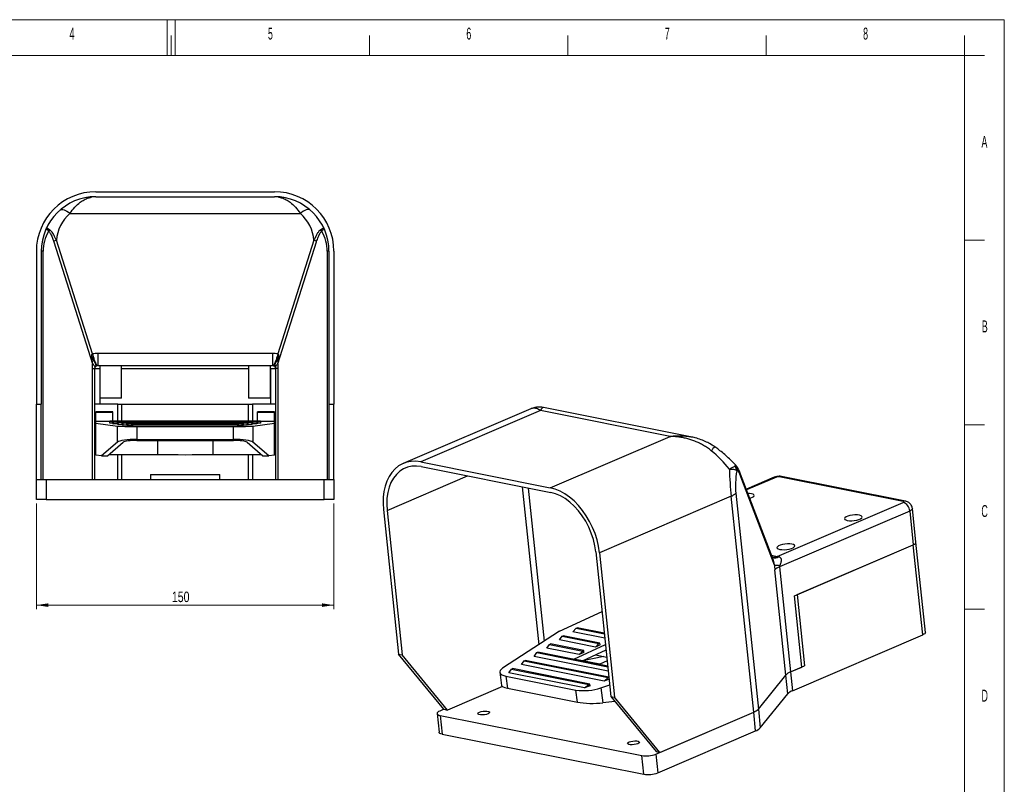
# Model space of a CAD drawing. Header units: millimetres. Extents: x 0 to 420, y 0 to 297.
# Tile 3 of 3: x 172 to 420, y 104 to 297. Entities that reach past the tile are written whole.
import ezdxf

# ---------------------------------------------------------------- set-up
doc = ezdxf.new("R2010")
doc.units = ezdxf.units.MM
doc.styles.add('SLDTEXTSTYLE0', font='TXT', dxfattribs={"width": 0.56})
doc.styles.add('SLDTEXTSTYLE2', font='TXT', dxfattribs={"width": 0.75})
doc.dimstyles.new('SLDDIMSTYLE0', dxfattribs={"dimtxt": 2.645833, "dimasz": 3, "dimexe": 0, "dimexo": 0.0625, "dimgap": 0.661458, "dimtad": 1, "dimlfac": 2, "dimrnd": 1e-09, "dimzin": 12, "dimdsep": 46, "dimtxsty": 'SLDTEXTSTYLE2', "dimsah": 1, "dimcen": 0.09, "dimadec": 0, "dimazin": 3, "dimtfac": 1, "dimtofl": 0, "dimtmove": 0, "dimatfit": 3, "dimfxl": 1, "dimfrac": 2, "dimtolj": 1, "dimtzin": 12, "dimarcsym": 0})

# ---------------------------------------------------------------- blocks, each defined once
blk = doc.blocks.new('_D_2')
at = {"color": 7, "linetype": 'Continuous', "lineweight": 0}
for p, q in [((176.03, 175.19), (176.03, 148.57)), ((251.03, 175.19), (251.03, 148.57)), ((251.03, 149.57), (176.03, 149.57))]:
    blk.add_line(p, q, dxfattribs=at)
at = {"color": 7, "linetype": 'Continuous', "lineweight": 18}
for points in [[(176.03, 149.57), (179.03, 149.12), (179.03, 150.02)], [(251.03, 149.57), (248.03, 150.02), (248.03, 149.12)]]:
    blk.add_solid(points, dxfattribs=at)
at = {"color": 7, "linetype": 'Continuous', "lineweight": 18, "insert": (210.2, 152.98), "char_height": 2.646, "attachment_point": 1, "style": 'SLDTEXTSTYLE2'}
blk.add_mtext('150', dxfattribs=at)

msp = doc.modelspace()

# ---------------------------------------------------------------- linework, layer by layer
at = {"color": 7, "linetype": 'Continuous', "lineweight": 18}
for p, q in [((-0.015, 297.0175), (419.985, 297.0175)), ((208.985, 288.0175), (208.985, 297.0175)), ((210.985, 288.0175), (210.985, 297.0175)), ((419.985, 0.0175), (419.985, 297.0175)), ((209.985, 288.0175), (209.985, 293.0175)), ((259.985, 288.0175), (259.985, 293.0175)), ((309.985, 288.0175), (309.985, 293.0175)), ((359.985, 288.0175), (359.985, 293.0175)), ((409.985, 288.0175), (409.985, 293.0175)), ((409.985, 288.0175), (9.985, 288.0175)), ((215.985, 288.0175), (409.985, 288.0175)), ((409.985, 288.0175), (409.985, 253.7206)), ((414.985, 288.0175), (409.985, 288.0175)), ((409.985, 9.0175), (409.985, 288.0175)), ((414.985, 241.5175), (409.985, 241.5175)), ((414.985, 195.0175), (409.985, 195.0175)), ((414.985, 148.5175), (409.985, 148.5175))]:
    msp.add_line(p, q, dxfattribs=at)
at = {"color": 7, "linetype": 'Continuous', "lineweight": 25}
for p, q in [((191.0349, 253.6931), (236.0349, 253.6931)), ((191.0349, 252.4431), (236.0349, 252.4431)), ((184.5036, 248.195), (242.5662, 248.195)), ((179.0927, 243.7896), (178.9951, 243.8841)), ((179.0604, 243.6931), (179.0927, 243.7896)), ((179.0604, 243.6931), (179.1962, 243.6931)), ((179.0927, 243.7896), (179.1962, 243.6931)), ((179.2848, 244.198), (179.1719, 244.2591)), ((179.4231, 244.1126), (179.2848, 244.198)), ((247.785, 244.198), (247.6467, 244.1126)), ((247.8978, 244.2591), (247.785, 244.198)), ((247.8736, 243.6931), (247.9771, 243.7896)), ((247.8736, 243.6931), (248.0093, 243.6931)), ((248.0746, 243.8841), (247.9771, 243.7896)), ((247.9771, 243.7896), (248.0093, 243.6931)), ((180.4075, 241.0777), (190.1594, 210.3772)), ((190.162, 212.8416), (181.0703, 241.4636)), ((245.9995, 241.4636), (236.9077, 212.8416)), ((236.9103, 210.3772), (246.6623, 241.0777)), ((176.0349, 238.6931), (176.0349, 200.1931)), ((177.2849, 238.6931), (177.2849, 200.1931)), ((177.7207, 238.6931), (177.2849, 238.6931)), ((177.7207, 181.1931), (177.7207, 238.6931)), ((249.3491, 238.6931), (249.3491, 181.1931)), ((249.7849, 238.6931), (249.3491, 238.6931)), ((249.7849, 238.6931), (249.7849, 200.1931)), ((251.0349, 238.6931), (251.0349, 200.1931)), ((189.9197, 211.8443), (190.1594, 210.3772)), ((189.9204, 211.8443), (190.2265, 211.4792)), ((190.162, 212.8416), (190.341, 212.2091)), ((235.5349, 212.9775), (191.5349, 212.9775)), ((191.5349, 212.9775), (191.5349, 209.9431)), ((235.5349, 212.9775), (235.5349, 209.9431)), ((236.9077, 212.8416), (236.7288, 212.2093)), ((237.1469, 211.8227), (236.8433, 211.463)), ((236.9103, 210.3772), (237.1483, 211.8221)), ((190.0586, 209.1931), (190.0586, 181.1931)), ((190.0586, 209.1931), (190.7849, 209.1931)), ((190.7849, 181.1931), (190.7849, 209.1931)), ((190.7849, 209.1931), (192.0349, 209.1931)), ((190.7957, 209.32), (190.9239, 209.6281)), ((190.9945, 209.785), (190.9244, 209.6286)), ((191.2877, 209.9594), (191.3878, 209.9286)), ((191.5349, 209.9431), (235.5349, 209.9431)), ((192.0349, 209.9431), (192.0349, 201.6931)), ((192.0349, 209.1931), (192.0349, 200.1931)), ((197.5349, 201.6931), (197.5349, 209.9431)), ((229.5349, 209.9431), (229.5349, 201.6931)), ((235.0349, 201.6931), (235.0349, 209.9431)), ((235.0349, 209.1931), (236.2849, 209.1931)), ((235.0349, 209.1931), (235.0349, 200.1931)), ((235.782, 209.9594), (235.682, 209.9286)), ((236.0793, 209.7811), (236.1489, 209.6238)), ((236.1491, 209.6235), (236.2741, 209.32)), ((237.0112, 209.1931), (236.2849, 209.1931)), ((236.2849, 209.1931), (236.2849, 181.1931)), ((237.0112, 181.1931), (237.0112, 209.1931)), ((194.7849, 201.6931), (192.0349, 201.6931)), ((197.5349, 201.6931), (194.7849, 201.6931)), ((235.0349, 201.6931), (229.5349, 201.6931)), ((176.0349, 200.1931), (177.2849, 200.1931)), ((176.0349, 181.1931), (176.0349, 200.1931)), ((177.2849, 181.1931), (177.2849, 200.1931)), ((196.5349, 200.1931), (190.7849, 200.1931)), ((196.5349, 195.9397), (196.5349, 200.1931)), ((196.5349, 200.1931), (197.5349, 200.1931)), ((197.5349, 200.1931), (229.5349, 200.1931)), ((229.5349, 200.1931), (230.5349, 200.1931)), ((230.5349, 200.1931), (230.5349, 195.9397)), ((236.2849, 200.1931), (230.5349, 200.1931)), ((249.7849, 200.1931), (251.0349, 200.1931)), ((249.7849, 200.1931), (249.7849, 181.1931)), ((251.0349, 181.1931), (251.0349, 200.1931)), ((300.6398, 199.0076), (268.4908, 185.2411)), ((303.0965, 198.5615), (272.9109, 185.6358)), ((335.7552, 192.0575), (303.0965, 198.5615)), ((340.8729, 191.976), (303.8641, 199.3463)), ((195.2849, 198.2694), (191.0349, 198.2694)), ((191.0349, 198.2688), (191.0349, 198.2694)), ((195.2849, 198.2688), (191.0349, 198.2688)), ((191.0349, 198.1655), (191.0349, 198.2688)), ((191.0349, 198.1655), (195.2849, 198.1655)), ((191.0349, 195.8821), (191.0349, 198.1655)), ((195.2849, 198.2694), (195.2849, 198.2688)), ((195.2849, 198.1655), (195.2849, 198.2688)), ((195.2849, 195.9397), (195.2849, 198.1655)), ((236.0349, 198.2694), (231.7849, 198.2694)), ((231.7849, 198.2688), (231.7849, 198.2694)), ((236.0349, 198.2688), (231.7849, 198.2688)), ((231.7849, 198.1655), (231.7849, 198.2688)), ((231.7849, 198.1655), (236.0349, 198.1655)), ((231.7849, 195.9397), (231.7849, 198.1655)), ((236.0349, 198.2694), (236.0349, 198.2688)), ((236.0349, 198.1655), (236.0349, 198.2688)), ((236.0349, 195.8821), (236.0349, 198.1655)), ((191.0349, 195.3656), (191.0349, 195.8821)), ((191.0349, 195.8821), (194.5349, 195.8821)), ((191.0349, 195.3656), (196.4761, 194.6687)), ((191.0349, 187.3683), (191.0349, 195.3656)), ((232.5349, 195.9397), (194.5349, 195.9397)), ((194.5349, 195.93), (194.5349, 195.9397)), ((194.5349, 195.3947), (194.5349, 195.93)), ((194.5349, 195.93), (232.5349, 195.93)), ((195.2354, 195.3947), (194.5349, 195.3947)), ((195.2354, 195.2849), (195.2354, 195.7848)), ((195.3112, 195.7751), (195.2354, 195.7848)), ((208.0349, 195.7848), (195.2354, 195.7848)), ((195.2354, 195.2849), (195.5882, 195.2398)), ((195.5882, 195.2398), (195.3112, 195.7751)), ((195.3112, 195.7751), (208.0349, 195.7751)), ((196.445, 195.2398), (195.5882, 195.2398)), ((196.445, 195.13), (196.445, 195.6298)), ((196.5209, 195.6201), (196.445, 195.6298)), ((208.0349, 195.6298), (196.445, 195.6298)), ((196.445, 195.13), (196.7979, 195.0848)), ((196.4761, 190.6261), (196.4761, 194.6687)), ((196.7979, 195.0848), (196.5209, 195.6201)), ((196.5209, 195.6201), (208.0349, 195.6201)), ((197.6547, 195.0848), (196.7979, 195.0848)), ((197.6547, 194.9751), (197.6547, 195.4749)), ((197.7306, 195.4652), (197.6547, 195.4749)), ((229.4151, 195.4749), (197.6547, 195.4749)), ((197.6547, 194.9751), (198.0075, 194.9299)), ((198.0075, 194.9299), (197.7306, 195.4652)), ((197.7306, 195.4652), (229.3392, 195.4652)), ((198.8644, 194.9299), (198.0075, 194.9299)), ((198.8644, 194.8201), (198.8644, 195.32)), ((198.9402, 195.3103), (198.8644, 195.32)), ((228.2054, 195.32), (198.8644, 195.32)), ((198.8644, 194.8201), (199.2172, 194.7749)), ((199.2172, 194.7749), (198.9402, 195.3103)), ((198.9402, 195.3103), (228.1295, 195.3103)), ((200.0741, 194.7749), (199.2172, 194.7749)), ((200.0741, 194.6652), (200.0741, 195.165)), ((200.1499, 195.1553), (200.0741, 195.165)), ((226.9957, 195.165), (200.0741, 195.165)), ((200.0741, 194.6652), (200.4269, 194.62)), ((200.1499, 195.1553), (226.9199, 195.1553)), ((200.4269, 194.62), (200.1499, 195.1553)), ((226.6429, 194.62), (200.4269, 194.62)), ((201.3774, 194.5651), (225.6923, 194.5651)), ((201.3774, 194.5651), (201.3774, 191.3162)), ((208.0349, 195.7751), (208.0349, 195.7848)), ((208.0349, 195.6298), (208.0349, 195.7751)), ((208.0349, 195.6201), (208.0349, 195.6298)), ((208.0349, 195.4749), (208.0349, 195.6201)), ((231.8344, 195.7848), (219.0349, 195.7848)), ((219.0349, 195.7848), (219.0349, 195.7751)), ((219.0349, 195.7751), (231.7586, 195.7751)), ((219.0349, 195.7751), (219.0349, 195.6298)), ((230.6247, 195.6298), (219.0349, 195.6298)), ((219.0349, 195.6298), (219.0349, 195.6201)), ((219.0349, 195.6201), (230.5489, 195.6201)), ((219.0349, 195.6201), (219.0349, 195.4749)), ((225.6923, 191.3162), (225.6923, 194.5651)), ((226.6429, 194.62), (226.9199, 195.1553)), ((226.9957, 194.6652), (226.6429, 194.62)), ((226.9199, 195.1553), (226.9957, 195.165)), ((226.9957, 194.6652), (226.9957, 195.165)), ((227.8526, 194.7749), (226.9957, 194.7749)), ((227.8526, 194.7749), (228.1295, 195.3103)), ((228.2054, 194.8201), (227.8526, 194.7749)), ((228.1295, 195.3103), (228.2054, 195.32)), ((228.2054, 194.8201), (228.2054, 195.32)), ((229.0622, 194.9299), (228.2054, 194.9299)), ((229.0622, 194.9299), (229.3392, 195.4652)), ((229.4151, 194.9751), (229.0622, 194.9299)), ((229.3392, 195.4652), (229.4151, 195.4749)), ((229.4151, 194.9751), (229.4151, 195.4749)), ((230.2719, 195.0848), (229.4151, 195.0848)), ((230.2719, 195.0848), (230.5489, 195.6201)), ((230.6247, 195.13), (230.2719, 195.0848)), ((230.5489, 195.6201), (230.6247, 195.6298)), ((230.5937, 194.6687), (236.0349, 195.3656)), ((230.5937, 194.6687), (230.5937, 190.6261)), ((230.6247, 195.13), (230.6247, 195.6298)), ((231.4816, 195.2398), (230.6247, 195.2398)), ((231.4816, 195.2398), (231.7586, 195.7751)), ((231.8344, 195.2849), (231.4816, 195.2398)), ((231.7586, 195.7751), (231.8344, 195.7848)), ((231.8344, 195.2849), (231.8344, 195.7848)), ((232.5349, 195.3947), (231.8344, 195.3947)), ((232.5349, 195.9397), (232.5349, 195.93)), ((232.5349, 195.93), (232.5349, 195.3947)), ((232.5349, 195.8821), (236.0349, 195.8821)), ((236.0349, 195.3656), (236.0349, 195.8821)), ((236.0349, 187.3683), (236.0349, 195.3656)), ((201.3774, 191.3162), (225.6923, 191.3162)), ((305.5696, 179.1318), (335.7552, 192.0575)), ((196.4761, 190.6261), (192.4462, 187.1875)), ((193.9764, 187.1875), (197.9465, 190.5751)), ((201.3774, 191.0582), (225.6923, 191.0582)), ((206.5528, 191.0582), (206.5528, 187.5491)), ((220.517, 191.0582), (220.517, 187.5491)), ((229.1233, 190.5751), (233.0934, 187.1875)), ((234.6236, 187.1875), (230.5937, 190.6261)), ((192.4462, 187.1875), (191.0349, 187.3683)), ((192.4462, 187.1875), (193.9764, 187.1875)), ((194.4001, 187.5491), (206.5528, 187.5491)), ((196.5349, 181.1931), (196.5349, 187.5491)), ((220.517, 187.5491), (232.6697, 187.5491)), ((230.5349, 187.5491), (230.5349, 181.1931)), ((233.0934, 187.1875), (234.6236, 187.1875)), ((236.0349, 187.3683), (234.6236, 187.1875)), ((272.9109, 185.6358), (305.5696, 179.1318)), ((273.0346, 184.4538), (305.6933, 177.9498)), ((352.1308, 184.6495), (352.1939, 184.6952)), ((352.1939, 184.6952), (352.2556, 184.7311)), ((176.0349, 176.1931), (176.0349, 181.1931)), ((176.0349, 181.1931), (178.5349, 181.1931)), ((178.5349, 181.1931), (178.5349, 176.1931)), ((178.5349, 181.1931), (248.5349, 181.1931)), ((204.7849, 182.4431), (204.7849, 181.1931)), ((204.7849, 182.4431), (222.2849, 182.4431)), ((222.2849, 181.1931), (222.2849, 182.4431)), ((248.5349, 176.1931), (248.5349, 181.1931)), ((248.5349, 181.1931), (251.0349, 181.1931)), ((251.0349, 181.1931), (251.0349, 176.1931)), ((352.4721, 183.5932), (352.5681, 183.5459)), ((352.5681, 183.5459), (352.5617, 183.4197)), ((352.6378, 183.514), (352.5617, 183.4197)), ((352.6378, 183.514), (352.5681, 183.5459)), ((361.6424, 161.3307), (353.5236, 182.5796)), ((362.0766, 159.6327), (353.5752, 181.8831)), ((361.9909, 181.7646), (354.9817, 178.7632)), ((394.4908, 175.6758), (363.2836, 181.8907)), ((395.0793, 175.7461), (363.8721, 181.9611)), ((178.5349, 176.1931), (176.0349, 176.1931)), ((178.5349, 176.1931), (248.5349, 176.1931)), ((251.0349, 176.1931), (248.5349, 176.1931)), ((351.135, 176.9944), (317.9403, 162.7801)), ((356.8254, 122.6235), (351.135, 176.9944)), ((352.306, 177.7604), (357.9964, 123.3895)), ((362.7407, 161.8525), (394.5132, 175.4578)), ((397.7254, 165.3889), (396.8347, 173.8991)), ((263.5091, 173.6201), (267.3192, 137.2152)), ((264.4163, 173.4394), (268.2264, 137.0346)), ((396.1627, 173.2775), (363.3083, 159.209)), ((396.1627, 173.2775), (397.0533, 164.7673)), ((367.0979, 151.9401), (397.0533, 164.7673)), ((367.7787, 152.2316), (397.0533, 164.7673)), ((399.4285, 142.0734), (397.0533, 164.7673)), ((400.1005, 142.695), (397.7254, 165.3889)), ((317.0331, 162.9607), (320.8432, 126.5559)), ((317.9403, 162.7801), (321.7504, 126.3752)), ((363.3083, 159.209), (366.0793, 132.7327)), ((364.9083, 131.9667), (362.1373, 158.443)), ((368.9782, 133.9741), (367.0979, 151.9401)), ((367.7787, 152.2316), (369.659, 134.2656)), ((307.9035, 142.9949), (318.6011, 147.9782)), ((307.9035, 142.9949), (293.5538, 133.6843)), ((307.9027, 140.797), (308.5749, 141.7398)), ((308.5749, 141.7398), (308.7749, 141.8696)), ((308.5749, 141.7398), (317.8091, 139.9008)), ((318.0642, 140.0197), (308.7749, 141.8696)), ((311.2064, 142.8443), (312.0796, 143.7471)), ((319.3073, 141.231), (311.2064, 142.8443)), ((312.0796, 143.7471), (312.3347, 143.8659)), ((312.0796, 143.7471), (319.1922, 142.3306)), ((319.1741, 142.5039), (312.3347, 143.8659)), ((366.5741, 128.0048), (399.4285, 142.0734)), ((304.7125, 138.7271), (305.3846, 139.6699)), ((305.3846, 139.6699), (305.5847, 139.7997)), ((305.3846, 139.6699), (313.7409, 138.0057)), ((313.996, 138.1246), (305.5847, 139.7997)), ((316.9359, 138.9981), (307.9027, 140.797)), ((311.4747, 135.9714), (319.468, 139.695)), ((316.9359, 138.9981), (317.8091, 139.9008)), ((318.1224, 139.5508), (316.9359, 138.9981)), ((317.8091, 139.9008), (318.0642, 140.0197)), ((318.1224, 139.5508), (318.0642, 140.0197)), ((267.3192, 137.2152), (268.2264, 137.0346)), ((278.7308, 123.3306), (267.3192, 137.2152)), ((279.638, 123.1499), (268.2264, 137.0346)), ((301.5223, 136.6572), (302.1944, 137.6)), ((320.1748, 132.9425), (301.5223, 136.6572)), ((302.1944, 137.6), (302.3945, 137.7298)), ((302.1944, 137.6), (320.0597, 134.0421)), ((320.0415, 134.2154), (302.3945, 137.7298)), ((312.8677, 137.103), (304.7125, 138.7271)), ((312.8677, 137.103), (313.7409, 138.0057)), ((314.0543, 137.6557), (312.8677, 137.103)), ((313.7123, 135.5258), (319.6165, 138.2762)), ((319.0729, 136.6104), (313.7213, 135.53)), ((313.7409, 138.0057), (313.996, 138.1246)), ((314.0543, 137.6557), (313.996, 138.1246)), ((316.9487, 137.0334), (319.8062, 136.4643)), ((298.3321, 134.5873), (299.0042, 135.5301)), ((319.1141, 130.4485), (298.3321, 134.5873)), ((299.0042, 135.5301), (299.2043, 135.6599)), ((299.0042, 135.5301), (320.1883, 131.3112)), ((320.3307, 131.4525), (299.2043, 135.6599)), ((318.0064, 134.6706), (311.4747, 135.9714)), ((319.9015, 135.5534), (318.0064, 134.6706)), ((366.0793, 132.7327), (369.659, 134.2656)), ((292.8192, 132.6715), (293.2311, 129.3564)), ((294.3909, 131.7088), (312.0374, 128.1945)), ((294.3909, 131.7088), (294.7696, 128.6611)), ((295.1419, 132.5173), (295.814, 133.4601)), ((314.1681, 128.7282), (295.1419, 132.5173)), ((295.814, 133.4601), (296.0141, 133.5899)), ((295.814, 133.4601), (315.2423, 129.591)), ((315.5524, 129.6988), (296.0141, 133.5899)), ((357.9964, 123.3895), (364.9083, 131.9667)), ((365.4031, 127.2388), (364.9083, 131.9667)), ((366.0793, 132.7327), (368.9782, 133.9741)), ((366.0793, 132.7327), (366.5741, 128.0048)), ((293.4773, 129.0761), (279.638, 123.1499)), ((314.1681, 128.7282), (315.2423, 129.591)), ((315.6107, 129.23), (314.1681, 128.7282)), ((315.2423, 129.591), (315.5524, 129.6988)), ((315.6107, 129.23), (315.5524, 129.6988)), ((318.3147, 128.7532), (320.5325, 129.5245)), ((319.1141, 130.4485), (320.1883, 131.3112)), ((320.3894, 130.892), (319.1141, 130.4485)), ((320.1883, 131.3112), (320.34, 131.364)), ((294.7696, 128.6611), (312.4161, 125.1468)), ((312.4161, 125.1468), (312.0374, 128.1945)), ((318.3147, 128.7532), (318.7859, 124.9609)), ((358.4912, 118.6616), (365.4031, 127.2388)), ((321.8532, 125.3269), (318.7859, 124.9609)), ((320.8432, 126.5559), (321.7504, 126.3752)), ((320.8432, 126.5559), (332.2547, 112.6712)), ((333.1619, 112.4906), (321.7504, 126.3752)), ((277.0375, 122.2717), (277.5323, 117.5438)), ((278.7308, 123.3306), (277.7096, 122.8933)), ((277.8219, 121.8032), (328.6243, 111.6858)), ((277.8219, 121.8032), (278.3167, 117.0753)), ((278.7308, 123.3306), (279.638, 123.1499)), ((332.1407, 112.0533), (356.8254, 122.6235)), ((333.1619, 112.4906), (356.8254, 122.6235)), ((357.3202, 117.8956), (356.8254, 122.6235)), ((357.9964, 123.3895), (358.4912, 118.6616)), ((278.3167, 117.0753), (329.1192, 106.9579)), ((332.6355, 107.3254), (357.3202, 117.8956)), ((329.1192, 106.9579), (328.6243, 111.6858)), ((332.1407, 112.0533), (332.6355, 107.3254)), ((332.2547, 112.6712), (333.1619, 112.4906))]:
    msp.add_line(p, q, dxfattribs=at)
at = {"color": 8, "linetype": 'Continuous', "lineweight": 25}
for p, q in [((197.5349, 209.1931), (229.5349, 209.1931)), ((197.5349, 200.1931), (197.5349, 195.9397)), ((229.5349, 195.9397), (229.5349, 200.1931)), ((197.5349, 187.5491), (197.5349, 181.1931)), ((229.5349, 181.1931), (229.5349, 187.5491)), ((264.4163, 173.4394), (284.7088, 182.1289)), ((362.5803, 181.8172), (355.0473, 178.5916)), ((298.4762, 179.3871), (302.6423, 139.5812)), ((304.101, 140.5277), (300.0671, 179.0702)), ((361.3361, 162.1322), (362.7407, 161.8525))]:
    msp.add_line(p, q, dxfattribs=at)
at = {"color": 7, "linetype": 'Continuous', "lineweight": 25, "flags": 128}
for points in [[(182.0544, 249.1053), (182.2316, 249.2052), (182.4574, 249.2424), (182.727, 249.2159), (183.0345, 249.1263), (183.3734, 248.9756), (183.7364, 248.767), (184.1159, 248.5049), (184.5036, 248.195)], [(245.0154, 249.1053), (244.8382, 249.2052), (244.6124, 249.2424), (244.3428, 249.2159), (244.0353, 249.1263), (243.6964, 248.9756), (243.3334, 248.767), (242.9539, 248.5049), (242.5662, 248.195)], [(272.9109, 185.6358), (271.7013, 185.7893), (270.5257, 185.7626), (269.3987, 185.5559), (268.3345, 185.1718), (267.3466, 184.6152), (266.4473, 183.8931), (265.6479, 183.0145), (264.9586, 181.9905), (264.3879, 180.834), (263.9431, 179.5595), (263.6297, 178.183), (263.4517, 176.7219), (263.4113, 175.1945), (263.5091, 173.6201)], [(273.0346, 184.4538), (271.8417, 184.5986), (270.686, 184.5516), (269.5844, 184.3136), (268.553, 183.8881), (267.6067, 183.2812), (266.7595, 182.5019), (266.0236, 181.5614), (265.4097, 180.4734), (264.927, 179.254), (264.5822, 177.9207), (264.3806, 176.4932), (264.325, 174.9921), (264.4163, 173.4394)], [(317.9403, 162.7801), (317.7056, 164.3818), (317.337, 165.9906), (316.8391, 167.5863), (316.2181, 169.1488), (315.4819, 170.6585), (314.6397, 172.0964), (313.7021, 173.4444), (312.6809, 174.6856), (311.5889, 175.8043), (310.4399, 176.7865), (309.2484, 177.6198), (308.0292, 178.2937), (306.7978, 178.7998), (305.5696, 179.1318)], [(317.0331, 162.9607), (316.7963, 164.5424), (316.4175, 166.13), (315.9021, 167.7003), (315.2577, 169.2306), (314.4936, 170.6983), (313.6211, 172.0823), (312.6528, 173.3621), (311.6029, 174.5193), (310.4866, 175.537), (309.3203, 176.4002), (308.121, 177.0964), (306.906, 177.6154), (305.6933, 177.9498)], [(355.8557, 176.476), (356.1252, 176.5594), (356.5612, 176.7461), (356.8486, 176.9513), (356.9641, 177.1584), (356.8984, 177.3506), (356.6567, 177.5123), (356.2587, 177.6305), (355.7366, 177.6956), (355.3854, 177.7067)], [(394.5132, 175.4578), (394.5727, 175.4876), (394.6159, 175.519), (394.6412, 175.5509), (394.6476, 175.582), (394.635, 175.6111), (394.6037, 175.637), (394.555, 175.6589), (394.4908, 175.6758)], [(380.4107, 170.8987), (380.9328, 170.8336), (381.5367, 170.827), (382.1734, 170.8793), (382.7915, 170.9863), (383.3408, 171.1394), (383.7768, 171.3261), (384.0642, 171.5313), (384.1797, 171.7384), (384.114, 171.9306), (383.8723, 172.0923), (383.4743, 172.2105), (382.9522, 172.2756), (382.3483, 172.2822), (381.7115, 172.2299), (381.0934, 172.1229), (380.5442, 171.9698), (380.1082, 171.7831), (379.8208, 171.5779), (379.7053, 171.3708), (379.771, 171.1786), (380.0127, 171.0168), (380.4107, 170.8987)], [(363.3906, 163.6105), (363.9127, 163.5454), (364.5166, 163.5388), (365.1533, 163.5911), (365.7714, 163.6981), (366.3207, 163.8512), (366.7567, 164.0379), (367.0441, 164.2431), (367.1596, 164.4502), (367.0938, 164.6424), (366.8522, 164.8042), (366.4542, 164.9224), (365.9321, 164.9874), (365.3282, 164.994), (364.6914, 164.9417), (364.0733, 164.8347), (363.524, 164.6817), (363.088, 164.495), (362.8007, 164.2897), (362.6852, 164.0826), (362.7509, 163.8904), (362.9926, 163.7287), (363.3906, 163.6105)], [(397.0533, 164.7673), (397.3505, 164.9164), (397.5665, 165.0737), (397.6931, 165.2331), (397.7254, 165.3885), (397.7254, 165.3889)], [(397.0533, 164.7673), (397.3505, 164.9164), (397.5665, 165.0737), (397.6931, 165.2331), (397.7254, 165.3885), (397.7254, 165.3889)], [(400.1005, 142.695), (400.1005, 142.6946), (400.0683, 142.5392), (399.9417, 142.3798), (399.7256, 142.2225), (399.4285, 142.0734)], [(293.5538, 133.6843), (293.1711, 133.39), (292.9237, 133.0926), (292.8187, 132.801), (292.8592, 132.5237), (293.0442, 132.2688), (293.3681, 132.0438), (293.8214, 131.8553), (294.3909, 131.7088)], [(277.7096, 122.8933), (277.4124, 122.7442), (277.1963, 122.5869), (277.0698, 122.4275), (277.0375, 122.2721), (277.1008, 122.1267), (277.2572, 121.9969), (277.5007, 121.8876), (277.8219, 121.8032)], [(287.6903, 122.6141), (288.1052, 122.7506), (288.6014, 122.8444), (289.119, 122.8844), (289.5955, 122.8656), (289.9736, 122.7903), (290.2076, 122.6676), (290.2692, 122.5123), (290.1511, 122.3431), (289.8675, 122.1805), (289.4526, 122.044), (288.9564, 121.9501), (288.4388, 121.9102), (287.9622, 121.929), (287.5842, 122.0043), (287.3502, 122.127), (287.2885, 122.2823), (287.4066, 122.4514), (287.6903, 122.6141)], [(278.3167, 117.0753), (277.9955, 117.1597), (277.752, 117.269), (277.5956, 117.3988), (277.5323, 117.5438)], [(325.4292, 115.0983), (325.8441, 115.2348), (326.3403, 115.3287), (326.8579, 115.3686), (327.3345, 115.3498), (327.7126, 115.2745), (327.9465, 115.1518), (328.0082, 114.9965), (327.8901, 114.8274), (327.6065, 114.6647), (327.1915, 114.5282), (326.6953, 114.4344), (326.1777, 114.3944), (325.7012, 114.4132), (325.3231, 114.4885), (325.0891, 114.6112), (325.0275, 114.7665), (325.1456, 114.9357), (325.4292, 115.0983)]]:
    msp.add_lwpolyline(points, dxfattribs=at)
at = {"color": 8, "linetype": 'Continuous', "lineweight": 25, "flags": 128}
msp.add_lwpolyline([(396.8346, 173.9002), (396.8347, 173.8987), (396.8025, 173.7433), (396.6759, 173.584), (396.4598, 173.4267), (396.1627, 173.2775)], dxfattribs=at)
at = {"color": 7, "linetype": 'Continuous', "lineweight": 25}
for centre, radius, start, end in [((191.0349, 238.6931), 15, 90, 180), ((236.0349, 238.6931), 15, 0, 90), ((191.0349, 238.6931), 13.75, 90, 180), ((236.0349, 238.6931), 13.75, 0, 90), ((191.0349, 240.6225), 10, 130.777826, 175.175008), ((236.0349, 240.6225), 10, 4.824992, 49.222174), ((187.7207, 238.6931), 10, 150, 180), ((179.8211, 243.7238), 0.8413, 140.493556, 169.01794), ((181.8819, 244.7643), 3.018, 196.956811, 200.789405), ((179.9465, 243.6374), 0.8673, 139.730037, 169.898989), ((180.0468, 243.5042), 0.8713, 135.708358, 167.474517), ((247.023, 243.5042), 0.8713, 12.525483, 44.291642), ((247.1233, 243.6374), 0.8673, 10.101011, 40.269963), ((247.2487, 243.7238), 0.8413, 10.98206, 39.506444), ((245.1879, 244.7643), 3.018, 339.210595, 343.043189), ((239.3491, 238.6931), 10, 0, 30), ((181.2821, 240.3376), 1.1458, 100.65181, 139.759706), ((245.7877, 240.3376), 1.1458, 40.240294, 79.34819), ((191.5349, 205.9775), 7, 90, 101.310324), ((235.5349, 205.9775), 7, 78.689676, 90), ((197.0586, 209.1931), 7, 170.261641, 180), ((191.5349, 209.1931), 0.75, 170.261641, 180), ((191.5349, 209.1931), 0.75, 90, 101.310324), ((235.5349, 209.1931), 0.75, 78.689676, 90), ((235.5349, 209.1931), 0.75, 0, 9.738359), ((230.0112, 209.1931), 7, 0, 9.738359), ((200.4535, 266.852), 72.2928, 266.846071, 270.73228), ((226.6163, 266.852), 72.2928, 269.26772, 273.153929), ((213.5349, 466.9556), 279.4938, 268.568527, 271.431473), ((350.3863, 183.5025), 2.0878, 2.489546, 33.325298), ((350.5125, 183.5122), 2.0558, 0.939475, 35.127688), ((350.6424, 183.5559), 1.9959, 358.79738, 36.07068), ((350.6801, 182.5581), 2.0695, 24.603051, 30.013252), ((363.0688, 180.544), 1.3637, 80.940435, 110.99178), ((350.0708, 179.8993), 3.0938, 290.119948, 316.260441), ((393.7065, 173.1334), 2.4604, 3.358928, 70.858836), ((363.7246, 189.0544), 29.4678, 266.794197, 269.33709), ((364.3725, 156.304), 3.0938, 110.119948, 136.260441), ((368.7219, 136.684), 2.5936, 275.376158, 291.182284), ((367.1435, 129.8278), 3.0938, 110.119948, 136.260441), ((314.0333, 141.3132), 13.2697, 261.34941, 288.823007), ((367.6383, 125.0999), 3.0938, 110.119948, 136.260441), ((355.7612, 125.5285), 3.0938, 290.119948, 316.260441), ((356.256, 120.8006), 3.0938, 290.119948, 316.260441), ((329.698, 118.4195), 6.8187, 260.940435, 290.99178), ((330.1928, 113.6916), 6.8187, 260.940435, 290.99178)]:
    msp.add_arc(centre, radius, start, end, dxfattribs=at)
at = {"color": 8, "linetype": 'Continuous', "lineweight": 25}
for centre, radius, start, end in [((349.5391, 186.389), 3.9704, 129.675621, 148.75627), ((352.3633, 182.1434), 1.2396, 347.875485, 20.518295), ((362.3684, 180.864), 0.9765, 77.466691, 112.73941), ((363.6884, 181.0002), 0.9783, 79.178487, 114.448236), ((394.8956, 174.7856), 0.9779, 78.977074, 114.452821), ((361.7088, 164.1771), 2.5434, 266.801489, 293.938176), ((362.1264, 163.2559), 1.7574, 252.590997, 303.049818)]:
    msp.add_arc(centre, radius, start, end, dxfattribs=at)
at = {"color": 7, "linetype": 'Continuous', "lineweight": 25}
for centre, major_axis, ratio, start_param, end_param in [((201.3774, 190.4561), (5, 0), 0.17202806, 1.57079633, 2.94264671), ((225.6923, 190.4561), (5, 0), 0.17202806, 0.19894595, 1.57079633), ((201.3774, 190.4561), (3.5, 0), 0.17202806, 1.57079633, 2.94264671), ((225.6923, 190.4561), (3.5, 0), 0.17202806, 0.19894595, 1.57079633), ((343.2518, 180.4483), (-10.8254, 11.4112), 0.49833843, 4.54231314, 4.95724373), ((353.1084, 184.669), (-0.3751, 16.1268), 0.15134769, 1.61909317, 2.06325159), ((357.9082, 184.7123), (3.0522, 11.669), 0.41141216, 1.78836324, 2.31196202), ((365.798, 161.1857), (3.3844, -0.7263), 0.00701196, 2.50243975, 2.69984214), ((366.0588, 163.3094), (2.1366, 8.1683), 0.41141216, 2.14199558, 2.31196202), ((370.8586, 163.3527), (7.5028, 4.2953), 0.20201323, 2.88269608, 3.05266252), ((298.275, 129.3124), (5.0453, -0.0699), 0.19231969, 3.16819007, 3.94694008), ((315.9215, 125.7981), (5.0453, -0.0699), 0.19231969, 3.94694008, 5.31879046)]:
    msp.add_ellipse(centre, major_axis=major_axis, ratio=ratio, start_param=start_param, end_param=end_param, dxfattribs=at)
at = {"color": 8, "linetype": 'Continuous', "lineweight": 25}
for points, knots in [([(184.5036, 248.195), (184.8997, 248.7415), (185.7083, 249.8571), (186.9386, 250.9605), (188.0916, 251.7002), (189.031, 252.1248), (189.6379, 252.26), (189.8914, 252.3165)], [0, 0, 0, 0, 0.24879009, 0.50787967, 0.68720553, 0.86932603, 1, 1, 1, 1]), ([(237.0489, 252.3495), (237.3458, 252.2842), (237.9934, 252.1417), (238.9755, 251.7019), (240.1196, 250.9689), (241.3515, 249.8641), (242.1614, 248.7511), (242.5662, 248.195)], [0, 0, 0, 0, 0.14963373, 0.32644048, 0.50321198, 0.75175227, 1, 1, 1, 1]), ([(303.0965, 198.5615), (303.0943, 198.563), (303.0892, 198.5666), (303.0756, 198.576), (303.0417, 198.5993), (302.9515, 198.6597), (302.71, 198.8107), (302.359, 198.9868), (301.9395, 199.1225), (301.5478, 199.1823), (301.1616, 199.1635), (300.8595, 199.1044), (300.6896, 199.0213), (300.6436, 198.9989)], [0, 0, 0, 0, 0.00245109, 0.0059396, 0.01572637, 0.04164926, 0.1104963, 0.29695993, 0.45600205, 0.61567577, 0.7773656, 0.93977666, 1, 1, 1, 1]), ([(303.8638, 199.3441), (303.8272, 199.3485), (303.7497, 199.3579), (303.6307, 199.3132), (303.5084, 199.2257), (303.3843, 199.0891), (303.2774, 198.9284), (303.198, 198.7812), (303.1538, 198.6901), (303.1289, 198.6359), (303.1149, 198.6042), (303.1069, 198.5859), (303.1023, 198.5752), (303.0998, 198.5694), (303.098, 198.5652), (303.0971, 198.5631), (303.0965, 198.5615)], [0, 0, 0, 0, 0.1419915, 0.30086304, 0.45532536, 0.61025843, 0.77960152, 0.87483395, 0.92882154, 0.95950528, 0.9769586, 0.98688891, 0.99253937, 0.99619715, 0.99727169, 1, 1, 1, 1]), ([(335.7552, 192.0575), (335.7598, 192.0583), (335.7663, 192.0593), (335.7791, 192.0613), (335.7968, 192.0641), (335.8297, 192.0692), (335.8862, 192.0778), (335.9856, 192.0924), (336.1604, 192.1168), (336.4688, 192.1552), (337.0158, 192.2095), (338.002, 192.2607), (339.3414, 192.2304), (340.3663, 192.0578), (340.8713, 191.9727)], [0, 0, 0, 0, 0.00272958, 0.00380461, 0.00746408, 0.01311716, 0.02305207, 0.04051347, 0.07121142, 0.12522401, 0.22050054, 0.38992204, 0.69934338, 1, 1, 1, 1]), ([(352.2556, 184.7311), (352.2695, 184.7349), (352.3113, 184.7466), (352.3611, 184.726), (352.3967, 184.6983), (352.4078, 184.6831), (352.4082, 184.6826)], [0, 0, 0, 0, 0.24597092, 0.7413817, 0.99085306, 1, 1, 1, 1]), ([(362.0766, 159.6327), (362.0582, 159.7337), (362.0212, 159.9357), (361.9566, 160.2478), (361.8822, 160.5659), (361.8005, 160.8636), (361.7207, 161.1192), (361.6655, 161.2661), (361.6413, 161.3303)], [0, 0, 0, 0, 0.185179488, 0.370789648, 0.557958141, 0.745830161, 0.888866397, 1, 1, 1, 1])]:
    msp.add_open_spline(points, degree=3, knots=knots, dxfattribs=at)
at = {"color": 7, "linetype": 'Continuous', "lineweight": 25}
for points, knots in [([(178.9951, 243.8841), (178.9213, 243.9675), (178.7114, 244.2045), (178.6041, 244.4227), (178.6012, 244.5452), (178.6108, 244.5816), (178.6158, 244.5943), (178.6179, 244.5992), (178.6188, 244.6009), (178.619, 244.6015)], [0, 0, 0, 0, 0.26154562, 0.74304366, 0.90504172, 0.96458062, 0.98676112, 0.996074, 1, 1, 1, 1]), ([(179.1719, 244.2591), (179.0825, 244.3092), (178.8349, 244.4481), (178.6718, 244.5519), (178.6245, 244.5905), (178.6191, 244.5984), (178.6188, 244.6005), (178.6189, 244.6012), (178.619, 244.6014), (178.619, 244.6015)], [0, 0, 0, 0, 0.26179276, 0.72464243, 0.89535443, 0.96051416, 0.9851685, 0.9961393, 1, 1, 1, 1]), ([(179.1962, 243.6931), (179.2904, 243.5843), (179.5531, 243.2805), (179.9072, 242.5205), (180.199, 241.7254), (180.3591, 241.2281), (180.4075, 241.0777)], [0, 0, 0, 0, 0.18392797, 0.51326045, 0.85290493, 1, 1, 1, 1]), ([(181.0703, 241.4636), (180.8845, 241.8864), (180.5077, 242.7439), (179.9397, 243.6714), (179.5493, 244.0048), (179.4231, 244.1126)], [0, 0, 0, 0, 0.39686605, 0.80503491, 1, 1, 1, 1]), ([(247.6467, 244.1126), (247.5123, 243.9977), (247.222, 243.7495), (246.8184, 243.1543), (246.3981, 242.3878), (246.1416, 241.7932), (245.9995, 241.4636)], [0, 0, 0, 0, 0.20733828, 0.44769703, 0.69381311, 1, 1, 1, 1]), ([(246.6623, 241.0777), (246.7954, 241.4794), (247.0643, 242.2907), (247.4666, 243.2154), (247.7736, 243.5757), (247.8736, 243.6931)], [0, 0, 0, 0, 0.39804656, 0.8039323, 1, 1, 1, 1]), ([(248.4508, 244.6015), (248.4508, 244.6014), (248.4509, 244.6012), (248.451, 244.6006), (248.4508, 244.5988), (248.4466, 244.592), (248.4086, 244.5597), (248.2626, 244.4645), (248.0111, 244.3229), (247.8978, 244.2591)], [0, 0, 0, 0, 0.00386029, 0.01337033, 0.03560653, 0.09442565, 0.2486289, 0.66160947, 1, 1, 1, 1]), ([(248.4508, 244.6015), (248.451, 244.6009), (248.4518, 244.5993), (248.4537, 244.5949), (248.4583, 244.5834), (248.4675, 244.5507), (248.4687, 244.4431), (248.3788, 244.2332), (248.1677, 243.9909), (248.0746, 243.8841)], [0, 0, 0, 0, 0.00392538, 0.01204853, 0.03223177, 0.08638272, 0.2333584, 0.66192679, 1, 1, 1, 1]), ([(190.162, 212.8416), (190.1499, 212.8415), (190.1259, 212.8414), (190.091, 212.8302), (190.0592, 212.8109), (190.0184, 212.7716), (189.9763, 212.6986), (189.8811, 212.3897), (189.9018, 212.0974), (189.9197, 211.8443)], [0, 0, 0, 0, 0.03097976, 0.0612487, 0.09273523, 0.12716378, 0.20958528, 0.31538801, 1, 1, 1, 1]), ([(190.3413, 212.2087), (190.3387, 212.2088), (190.3322, 212.2091), (190.3215, 212.2073), (190.3104, 212.2021), (190.3002, 212.1941), (190.2872, 212.1783), (190.2482, 212.0898), (190.2369, 211.8557), (190.2306, 211.6264), (190.2265, 211.4792)], [0, 0, 0, 0, 0.00900358, 0.02307817, 0.03739482, 0.05225877, 0.07074096, 0.1143835, 0.43173713, 1, 1, 1, 1]), ([(190.2265, 211.4792), (190.481, 211.1268), (190.9901, 210.422), (190.993, 209.9974), (190.9945, 209.785)], [0, 0, 0, 0, 0.50002203, 1, 1, 1, 1]), ([(236.7288, 212.2093), (236.6368, 211.9096), (236.4528, 211.3104), (236.1971, 210.6399), (235.9654, 210.1521), (235.8432, 210.0236), (235.7821, 209.9594)], [0, 0, 0, 0, 0.25001427, 0.50002855, 0.75001427, 1, 1, 1, 1]), ([(236.8433, 211.463), (236.5902, 211.1144), (236.0839, 210.4173), (236.0808, 209.9932), (236.0793, 209.7811)], [0, 0, 0, 0, 0.5000229, 1, 1, 1, 1]), ([(236.8433, 211.463), (236.839, 211.6127), (236.8322, 211.8466), (236.8231, 212.0853), (236.7829, 212.18), (236.7649, 212.1991), (236.7486, 212.2072), (236.7374, 212.2095), (236.7305, 212.2092), (236.7276, 212.2091)], [0, 0, 0, 0, 0.565167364, 0.882645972, 0.926915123, 0.961418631, 0.976068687, 0.990030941, 1, 1, 1, 1]), ([(237.1483, 211.8221), (237.1674, 212.0796), (237.1896, 212.3774), (237.0958, 212.6934), (237.0534, 212.7689), (237.0122, 212.8097), (236.9799, 212.8297), (236.9445, 212.8413), (236.9201, 212.8415), (236.9077, 212.8416)], [0, 0, 0, 0, 0.68306144, 0.78997276, 0.87298229, 0.90750677, 0.93897323, 0.96914292, 1, 1, 1, 1]), ([(190.9239, 209.6281), (190.9501, 209.6618), (190.9959, 209.7207), (191.0888, 209.8008), (191.1768, 209.853), (191.2225, 209.8753), (191.2559, 209.8896), (191.2895, 209.9021), (191.3371, 209.9174), (191.3669, 209.924), (191.3878, 209.9286)], [0, 0, 0, 0, 0.36725053, 0.64246658, 0.73823368, 0.7795085, 0.8188079, 0.85846499, 0.90075372, 1, 1, 1, 1]), ([(191.2874, 209.9594), (191.2791, 209.9556), (191.2663, 209.9497), (191.2431, 209.9394), (191.2271, 209.9324), (191.2158, 209.9274), (191.2045, 209.9225), (191.1885, 209.9154), (191.1559, 209.9004), (191.0784, 209.8595), (191.0311, 209.8175), (190.9945, 209.785)], [0, 0, 0, 0, 0.0944321, 0.14667229, 0.16767413, 0.18806272, 0.20881385, 0.23038629, 0.28472631, 0.44630923, 1, 1, 1, 1]), ([(235.682, 209.9286), (235.7035, 209.9238), (235.7342, 209.917), (235.7834, 209.9011), (235.8181, 209.8879), (235.8525, 209.8729), (235.8998, 209.8493), (235.9903, 209.7942), (236.0797, 209.7143), (236.1246, 209.6555), (236.1491, 209.6235)], [0, 0, 0, 0, 0.10012676, 0.1426651, 0.18266627, 0.22260654, 0.26497286, 0.3645106, 0.65348564, 1, 1, 1, 1]), ([(236.0793, 209.7811), (236.0421, 209.8147), (235.9939, 209.8581), (235.916, 209.8996), (235.8837, 209.9143), (235.8679, 209.9214), (235.8566, 209.9263), (235.845, 209.9314), (235.8285, 209.9387), (235.8036, 209.9496), (235.7903, 209.9557), (235.7817, 209.9596)], [0, 0, 0, 0, 0.552510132, 0.715177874, 0.769360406, 0.790700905, 0.811226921, 0.831470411, 0.852399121, 0.90490596, 1, 1, 1, 1]), ([(303.8631, 199.3413), (303.5994, 199.3847), (303.0224, 199.4795), (302.1231, 199.4319), (301.2997, 199.2722), (300.8327, 199.0737), (300.6431, 198.9931)], [0, 0, 0, 0, 0.2439304, 0.53380509, 0.8107236, 1, 1, 1, 1]), ([(346.1445, 188.4483), (345.9907, 188.5717), (345.6826, 188.8185), (345.2015, 189.1643), (344.7072, 189.4924), (344.1968, 189.8024), (343.6721, 190.0941), (343.1333, 190.3672), (342.5845, 190.62), (342.043, 190.8457), (341.5112, 191.0459), (340.9901, 191.223), (340.4639, 191.3831), (339.9312, 191.5268), (339.3931, 191.6537), (338.8498, 191.7638), (338.3039, 191.8565), (337.7294, 191.9356), (337.1271, 191.998), (336.5532, 192.0367), (336.1311, 192.0519), (335.8969, 192.0561), (335.8091, 192.0571), (335.7739, 192.0574), (335.7606, 192.0575), (335.7552, 192.0575)], [0, 0, 0, 0, 0.05178126, 0.10365448, 0.15579468, 0.20801959, 0.26118993, 0.31444209, 0.36793337, 0.4215013, 0.4704052, 0.51936372, 0.56848345, 0.61765558, 0.66741325, 0.71722304, 0.76718797, 0.81720394, 0.87455929, 0.93199013, 0.97436511, 0.99032051, 0.99634421, 0.99849137, 1, 1, 1, 1]), ([(346.9964, 189.4333), (346.724, 189.6211), (346.0608, 190.0784), (344.9042, 190.6793), (343.5379, 191.2526), (342.1828, 191.6926), (341.2756, 191.8805), (340.8696, 191.9646)], [0, 0, 0, 0, 0.14844005, 0.36139596, 0.58351335, 0.81360797, 1, 1, 1, 1]), ([(352.4029, 184.6775), (352.1279, 184.9809), (351.5082, 185.6648), (350.4469, 186.6886), (349.2603, 187.7345), (348.1105, 188.6554), (347.3445, 189.202), (347.0043, 189.4448)], [0, 0, 0, 0, 0.177551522, 0.400245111, 0.617573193, 0.830109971, 1, 1, 1, 1]), ([(350.6886, 183.8337), (350.691, 183.835), (350.6939, 183.8366), (350.7011, 183.8404), (350.7115, 183.8461), (350.7316, 183.8569), (350.7658, 183.8754), (350.8268, 183.9084), (350.9347, 183.9667), (351.123, 184.0688), (351.4437, 184.2442), (351.8416, 184.4661), (352.0309, 184.5862), (352.1308, 184.6495)], [0, 0, 0, 0, 0.00345157, 0.00430069, 0.01038968, 0.01873126, 0.03376866, 0.06087713, 0.10976678, 0.19811598, 0.35906427, 0.66188286, 1, 1, 1, 1]), ([(350.6886, 183.8337), (350.6914, 183.8339), (350.6949, 183.834), (350.7032, 183.8344), (350.7152, 183.8349), (350.7384, 183.8359), (350.7778, 183.8375), (350.8481, 183.8398), (350.9731, 183.8427), (351.1943, 183.8433), (351.5811, 183.8276), (352.0742, 183.764), (352.3353, 183.652), (352.4721, 183.5932)], [0, 0, 0, 0, 0.00350063, 0.00431432, 0.01034645, 0.0185834, 0.03339013, 0.06003734, 0.10810963, 0.19531164, 0.35569036, 0.66241771, 1, 1, 1, 1]), ([(353.5213, 182.5774), (353.4592, 182.7418), (353.2855, 183.2015), (352.9974, 183.8283), (352.685, 184.3606), (352.4714, 184.601), (352.4035, 184.6775)], [0, 0, 0, 0, 0.229478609, 0.641674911, 0.886010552, 1, 1, 1, 1]), ([(353.5752, 181.8831), (353.5184, 182.0292), (353.4046, 182.3217), (353.2268, 182.7299), (353.0396, 183.0922), (352.8438, 183.3913), (352.7055, 183.4737), (352.6378, 183.514)], [0, 0, 0, 0, 0.19871564, 0.39784091, 0.59974789, 0.80409207, 1, 1, 1, 1]), ([(363.8721, 181.9611), (363.7475, 181.9805), (363.4399, 182.0286), (362.921, 182.0108), (362.408, 181.9229), (362.1091, 181.8095), (361.9909, 181.7646)], [0, 0, 0, 0, 0.19985378, 0.49337448, 0.79968729, 1, 1, 1, 1]), ([(396.8145, 173.8975), (396.8027, 174.0232), (396.7745, 174.3236), (396.5715, 174.7441), (396.281, 175.1247), (395.9397, 175.4079), (395.57, 175.6076), (395.2781, 175.704), (395.1128, 175.739), (395.0793, 175.7461)], [0, 0, 0, 0, 0.13739721, 0.32823629, 0.50022139, 0.65957513, 0.81106455, 0.96176459, 1, 1, 1, 1]), ([(363.0848, 161.7828), (363.1375, 161.7698), (363.2447, 161.7434), (363.3807, 161.6776), (363.4933, 161.5962), (363.5884, 161.4956), (363.6659, 161.3694), (363.7152, 161.2318), (363.7413, 161.0983), (363.7548, 160.9332), (363.7433, 160.7222), (363.6855, 160.4087), (363.5688, 160.0337), (363.4456, 159.7376), (363.3836, 159.5886)], [0, 0, 0, 0, 0.0567188, 0.11531357, 0.16465676, 0.21539137, 0.27937808, 0.34528621, 0.39648043, 0.44811583, 0.54946022, 0.65225204, 0.82491136, 1, 1, 1, 1])]:
    msp.add_open_spline(points, degree=3, knots=knots, dxfattribs=at)
for points in [[(190.341, 212.2091), (190.433, 211.9095), (190.617, 211.3103), (190.8727, 210.6399), (191.1044, 210.1521), (191.2266, 210.0236), (191.2877, 209.9594)], [(190.1594, 210.3772), (190.3644, 210.192), (190.7745, 209.8217), (190.7886, 209.4872), (190.7957, 209.32)], [(236.9103, 210.3772), (236.7053, 210.192), (236.2953, 209.8217), (236.2812, 209.4872), (236.2741, 209.32)]]:
    msp.add_open_spline(points, degree=3, dxfattribs=at)

# ---------------------------------------------------------------- texts
at = {"color": 7, "linetype": 'Continuous', "lineweight": 0, "char_height": 3, "attachment_point": 2, "style": 'SLDTEXTSTYLE0'}
for s, insert in [('4', (185.0075, 295.018)), ('5', (235.0225, 295.018)), ('6', (285.0234, 295.018)), ('7', (335.0292, 295.018)), ('8', (385.0242, 295.018)), ('A', (414.973, 267.768)), ('B', (415.0571, 221.268)), ('C', (415.0163, 174.768)), ('D', (415.0438, 128.268))]:
    msp.add_mtext(s, dxfattribs=dict(at, insert=insert))

# ---------------------------------------------------------------- dimensions: what is measured, and where the dimension line sits
at = {"color": 7, "linetype": 'Continuous', "lineweight": 18}
dim = msp.add_linear_dim(base=(176.0349, 149.5656), p1=(251.0349, 176.1931), p2=(176.0349, 176.1931), dimstyle='SLDDIMSTYLE0', dxfattribs=at)
dim.commit()
dim.dimension.update_dxf_attribs({"geometry": '_D_2', "text_midpoint": (213.1291, 149.5656), "dimtype": 160})

doc.saveas('drawing.dxf')
